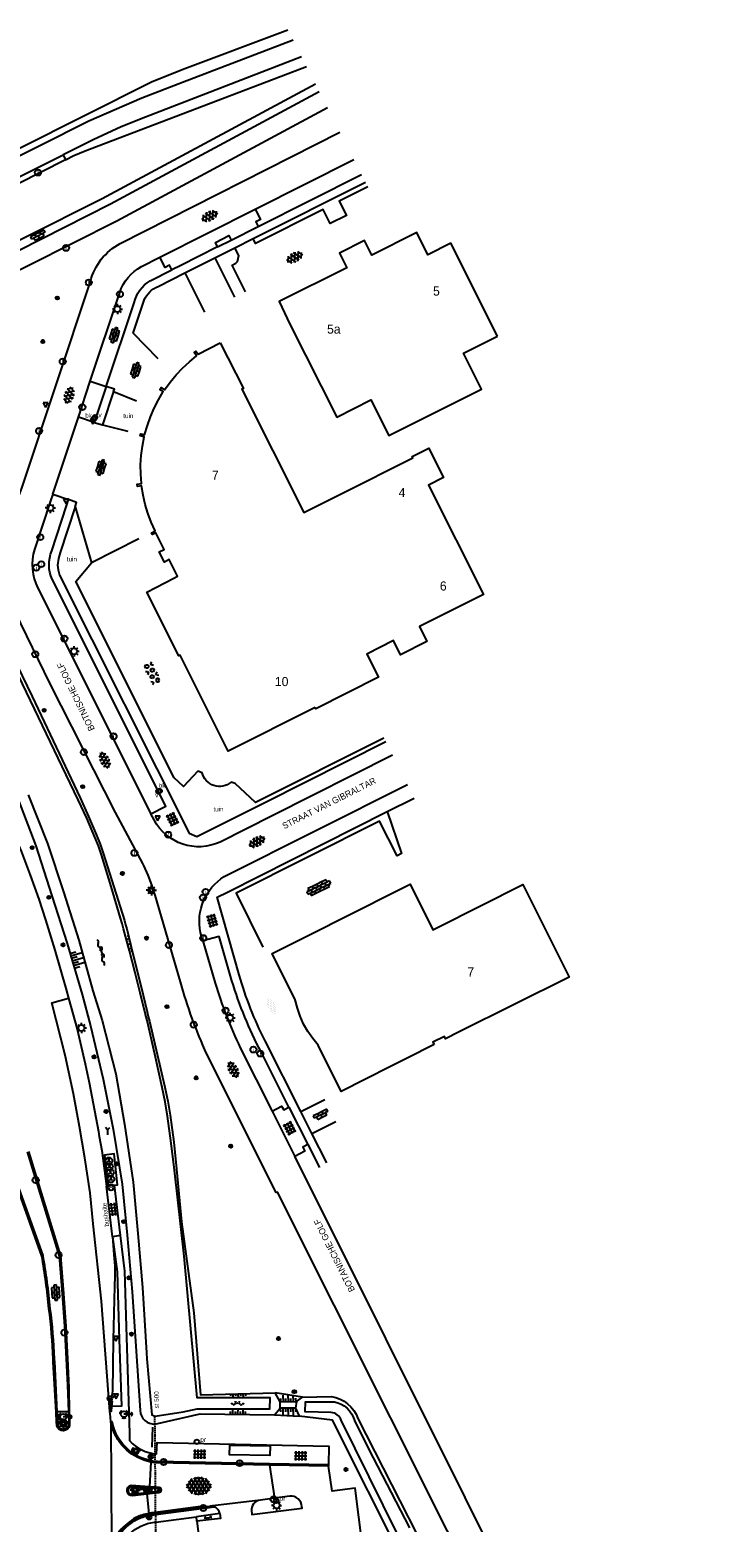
# Model space of a CAD drawing. Header units: metres. Extents: x 121538 to 126242, y 445257 to 454505.
# Tile 83 of 83: x 121724 to 121862, y 454186 to 454480. Entities that reach past the tile are written whole.
import ezdxf
from ezdxf.enums import TextEntityAlignment as Align

# ---------------------------------------------------------------- set-up
doc = ezdxf.new("R2010")
doc.units = ezdxf.units.M
doc.linetypes.add('STIPPELFIJN', pattern=[0.375, 0.25, -0.125])
for name, color, linetype in [('B01_T', 8, 'Continuous'), ('B02_T', 8, 'Continuous'), ('SYMBD01', 8, 'Continuous'), ('SYMBD02', 8, 'Continuous'), ('SYMBD03', 8, 'Continuous'), ('SYMBD04', 8, 'Continuous'), ('SYMBD05', 8, 'Continuous'), ('TEK-D05', 8, 'Continuous'), ('TEK-D06', 8, 'Continuous'), ('TEK-D20', 7, 'Continuous'), ('TER-T02', 8, 'RASTER'), ('TER-T09', 8, 'Continuous'), ('TOPOT04', 8, 'Continuous'), ('TOPOT18', 8, 'STIPPELFIJN'), ('TOPOT19', 8, 'Continuous'), ('TOPOT20', 8, 'Continuous'), ('TOPOT21', 8, 'Continuous'), ('TOPOT22', 8, 'Continuous'), ('TOPOT23', 8, 'Continuous'), ('TOPOT24', 8, 'Continuous'), ('TOPOT26', 8, 'Continuous'), ('TOPOT28', 8, 'Continuous'), ('TOPOT29', 8, 'Continuous'), ('TOPOT30', 8, 'Continuous'), ('TOPOT31', 8, 'Continuous'), ('TOPOT35', 8, 'Continuous'), ('TOPOV04', 8, 'Continuous'), ('WAT-T00', 8, 'Continuous'), ('WEG-T01', 8, 'Continuous'), ('WEG-T20', 8, 'Continuous'), ('WEG-T21', 8, 'Continuous'), ('WEG-T23', 12, 'Continuous'), ('Z02', 8, 'Continuous')]:
    doc.layers.add(name, color=color, linetype=linetype)
doc.styles.add('ISO', font='provutr.shx')
doc.linetypes.add('RASTER', pattern='A,0.25,-0.25,[150,BLOK.SHX,S=0.25,R=0,X=0,Y=0],-0.25,0.25', length=1)

# ---------------------------------------------------------------- blocks, each defined once
blk = doc.blocks.new('asfalt-l')
for p, q in [((-0.93, 0.18), (0.7, 1.13)), ((-0.89, -0.52), (0.89, 0.52)), ((-0.89, 0.52), (0.89, -0.52)), ((-0.76, 1.01), (0.3, 1.62)), ((-0.7, 1.13), (0.93, 0.18)), ((-0.3, 1.62), (0.76, 1.01)), ((-0.93, -0.18), (0.7, -1.13)), ((-0.76, -1.01), (0.3, -1.62)), ((-0.7, -1.13), (0.93, -0.18)), ((-0.3, -1.62), (0.76, -1.01))]:
    blk.add_line(p, q)
blk = doc.blocks.new('tegels-l')
for p, q in [((0.92, 0.95), (-0.92, 0.95)), ((0.92, 0.32), (-0.92, 0.32)), ((-0.62, -1.22), (-0.62, 1.22)), ((0, -1.22), (0, 1.22)), ((0.62, -1.22), (0.62, 1.22)), ((0.92, -0.3), (-0.92, -0.3)), ((0.92, -0.93), (-0.92, -0.93))]:
    blk.add_line(p, q)
blk = doc.blocks.new('halfverhard-m')
for p, q in [((-0.625, 0.625), (-0.625, 0.625)), ((-0.625, 0), (-0.625, 0)), ((-0.46875, 0.9375), (-0.46875, 0.9375)), ((-0.46875, 0.3125), (-0.46875, 0.3125)), ((-0.3125, 1.25), (-0.3125, 1.25)), ((-0.3125, 0.625), (-0.3125, 0.625)), ((-0.3125, 0), (-0.3125, 0)), ((-0.15625, 1.5625), (-0.15625, 1.5625)), ((-0.15625, 0.9375), (-0.15625, 0.9375)), ((-0.15625, 0.3125), (-0.15625, 0.3125)), ((0, 1.25), (0, 1.25)), ((0, 0.625), (0, 0.625)), ((0, 0), (0, 0)), ((0.15625, 1.5625), (0.15625, 1.5625)), ((0.15625, 0.9375), (0.15625, 0.9375)), ((0.15625, 0.3125), (0.15625, 0.3125)), ((0.3125, 1.25), (0.3125, 1.25)), ((0.3125, 0.625), (0.3125, 0.625)), ((0.3125, 0), (0.3125, 0)), ((0.46875, 0.9375), (0.46875, 0.9375)), ((0.46875, 0.3125), (0.46875, 0.3125)), ((0.625, 0.625), (0.625, 0.625)), ((0.625, 0), (0.625, 0)), ((-0.625, -0.625), (-0.625, -0.625)), ((-0.46875, -0.3125), (-0.46875, -0.3125)), ((-0.46875, -0.9375), (-0.46875, -0.9375)), ((-0.3125, -0.625), (-0.3125, -0.625)), ((-0.3125, -1.25), (-0.3125, -1.25)), ((-0.15625, -0.3125), (-0.15625, -0.3125)), ((-0.15625, -0.9375), (-0.15625, -0.9375)), ((-0.15625, -1.5625), (-0.15625, -1.5625)), ((0, -0.625), (0, -0.625)), ((0, -1.25), (0, -1.25)), ((0.15625, -0.3125), (0.15625, -0.3125)), ((0.15625, -0.9375), (0.15625, -0.9375)), ((0.15625, -1.5625), (0.15625, -1.5625)), ((0.3125, -0.625), (0.3125, -0.625)), ((0.3125, -1.25), (0.3125, -1.25)), ((0.46875, -0.3125), (0.46875, -0.3125)), ((0.46875, -0.9375), (0.46875, -0.9375)), ((0.625, -0.625), (0.625, -0.625))]:
    blk.add_line(p, q)
blk = doc.blocks.new('asfalt-xl')
at = {"linetype": 'Continuous'}
for p, q in [((1.4, 1.54), (-1.75, -0.3)), ((1.4, 1.54), (-1.75, -0.3)), ((1.41, -1.53), (-1.75, 0.28)), ((1.41, -1.53), (-1.75, 0.28)), ((1.01, 2.03), (-1.74, 0.43)), ((1.01, 2.03), (-1.74, 0.43)), ((1.65, -0.94), (-1.64, 0.94)), ((1.65, -0.94), (-1.64, 0.94)), ((1.64, 0.96), (-1.63, -0.95)), ((1.64, 0.96), (-1.63, -0.95)), ((0.41, 2.41), (-1.51, 1.29)), ((0.41, 2.41), (-1.51, 1.29)), ((1.77, -0.29), (-1.4, 1.52)), ((1.77, -0.29), (-1.4, 1.52)), ((1.76, 0.3), (-1.39, -1.53)), ((1.76, 0.3), (-1.39, -1.53)), ((1.75, 0.44), (-1.02, 2.02)), ((1.75, 0.44), (-1.02, 2.02)), ((1.52, 1.29), (-0.43, 2.4)), ((1.52, 1.29), (-0.43, 2.4)), ((1.02, -2.03), (-1.74, -0.45)), ((1.02, -2.03), (-1.74, -0.45)), ((0.41, -2.41), (-1.49, -1.33)), ((0.41, -2.41), (-1.49, -1.33)), ((1.75, -0.43), (-1, -2.03)), ((1.75, -0.43), (-1, -2.03)), ((1.53, -1.28), (-0.41, -2.41)), ((1.53, -1.28), (-0.41, -2.41))]:
    blk.add_line(p, q, dxfattribs=at)
blk = doc.blocks.new('water-m')
at = {"linetype": 'Continuous'}
for centre, start, end in [((-0.01, 0.75), 129.7446, 230.2554), ((-0.32, 1.12), 309.7446, 50.2554), ((-0.32, 0.37), 309.7446, 50.2554), ((0.32, 0.01), 129.7446, 230.2554), ((0, 0.38), 309.7446, 50.2554), ((-0.01, -0.74), 129.7446, 230.2554), ((-0.32, -0.37), 309.7446, 50.2554), ((-0.32, -1.12), 309.7446, 50.2554), ((0, -0.37), 309.7446, 50.2554)]:
    blk.add_arc(centre, 0.244, start, end, dxfattribs=at)
blk = doc.blocks.new('water-l')
at = {"linetype": 'Continuous'}
for centre, start, end in [((0.16, 1.47), 129.7446, 230.2554), ((-0.47, 2.22), 309.7446, 50.2554), ((-0.47, 0.72), 309.7446, 50.2554), ((0.49, 0), 129.7446, 230.2554), ((-0.14, 0.75), 309.7446, 50.2554), ((0.16, -1.51), 129.7446, 230.2554), ((-0.47, -0.76), 309.7446, 50.2554), ((-0.47, -2.26), 309.7446, 50.2554), ((-0.14, -0.75), 309.7446, 50.2554)]:
    blk.add_arc(centre, 0.488, start, end, dxfattribs=at)
blk = doc.blocks.new('talud')
for p, q in [((0, 0.75), (0.5, 0.75)), ((0, 0.5), (1, 0.5)), ((0, 0.25), (0.5, 0.25)), ((0, 0), (1, 0)), ((0, -0.25), (0.5, -0.25)), ((0, -0.5), (1, -0.5)), ((0, -0.75), (0.5, -0.75))]:
    blk.add_line(p, q)
blk = doc.blocks.new('beton-l')
at = {"linetype": 'Continuous'}
for p, q in [((-0.974279, 0.9375), (-0.649519, 0.75)), ((-0.649519, 0.375), (-0.974278, 0.1875)), ((-0.32476, 2.0625), (-0.649519, 1.875)), ((-0.649519, 1.875), (-0.649519, 1.5)), ((-0.649519, 1.5), (-0.32476, 1.3125)), ((-0.649519, 0.75), (-0.649519, 0.375)), ((0, 1.875), (-0.32476, 2.0625)), ((-0.32476, 1.3125), (0, 1.5)), ((0, 1.5), (0, 1.875)), ((0, 0.75), (0.324759, 0.9375)), ((0, 0.375), (0, 0.75)), ((0.32476, 0.1875), (0, 0.375)), ((0.324759, 0.9375), (0.649519, 0.75)), ((0.649519, 0.375), (0.32476, 0.1875)), ((0.649519, 1.875), (0.974279, 2.0625)), ((0.649519, 1.5), (0.649519, 1.875)), ((0.974279, 1.3125), (0.649519, 1.5)), ((0.649519, 0.75), (0.649519, 0.375)), ((-0.974279, -1.3125), (-0.649519, -1.5)), ((-0.649519, -1.875), (-0.974278, -2.0625)), ((-0.649519, -0.375), (-0.32476, -0.1875)), ((-0.649519, -0.75), (-0.649519, -0.375)), ((-0.32476, -0.9375), (-0.649519, -0.75)), ((-0.649519, -1.5), (-0.649519, -1.875)), ((-0.32476, -0.1875), (0, -0.375)), ((0, -0.75), (-0.32476, -0.9375)), ((0, -0.375), (0, -0.75)), ((0, -1.5), (0.32476, -1.3125)), ((0, -1.875), (0, -1.5)), ((0.32476, -2.0625), (0, -1.875)), ((0.32476, -1.3125), (0.649519, -1.5)), ((0.649519, -1.875), (0.32476, -2.0625)), ((0.649519, -0.375), (0.974279, -0.1875)), ((0.649519, -0.75), (0.649519, -0.375)), ((0.974279, -0.9375), (0.649519, -0.75)), ((0.649519, -1.5), (0.649519, -1.875))]:
    blk.add_line(p, q, dxfattribs=at)
blk = doc.blocks.new('tegels-m')
for p, q in [((0.62, 0.94), (-0.62, 0.94)), ((0.62, 0.31), (-0.62, 0.31)), ((-0.31, -1.23), (-0.31, 1.25)), ((0.31, -1.23), (0.31, 1.25)), ((0.62, -0.31), (-0.62, -0.31)), ((0.62, -0.94), (-0.62, -0.94))]:
    blk.add_line(p, q)
blk = doc.blocks.new('paal')
for radius in [0.45, 0.2]:
    blk.add_circle((0, 0), radius)
blk = doc.blocks.new('lichtmast')
for p, q in [((-0.6, 0), (-1, 0)), ((-0.71, 0.71), (-0.42, 0.42)), ((0, 0.6), (0, 1)), ((0.42, 0.42), (0.71, 0.71)), ((0.6, 0), (1, 0)), ((-0.42, -0.42), (-0.71, -0.71)), ((0, -0.6), (0, -1)), ((0.42, -0.42), (0.71, -0.71))]:
    blk.add_line(p, q)
blk.add_circle((0, 0), 0.6)
blk = doc.blocks.new('BOOM')
for radius in [0.315, 0.225, 0.135]:
    blk.add_circle((0, 0), radius)
blk = doc.blocks.new('brandkraan')
blk.add_circle((0, 0), 0.45)
at = {"style": 'ISO'}
blk.add_attdef('BRANDKRAAN', (0.7, 0), '', height=0.9, dxfattribs=at)
blk = doc.blocks.new('verkeersbord')
for p, q in [((0.5, 0.32), (-0.5, 0.32)), ((-0.5, 0.32), (0, -0.6)), ((0, -0.6), (0.5, 0.32))]:
    blk.add_line(p, q)
blk = doc.blocks.new('verkeerslicht')
h = blk.add_hatch(color=256)
edge = h.paths.add_edge_path()
edge.add_line((-0.5, 0.87), (-0.3, 0.52))
edge.add_arc((0, 0), 0.6, 120, 180)
edge.add_line((-0.6, 0), (-1, 0))
edge.add_arc((0, 0), 1, 120, 180, ccw=False)
h = blk.add_hatch(color=256)
edge = h.paths.add_edge_path()
edge.add_line((1, 0), (0.6, 0))
edge.add_arc((0, 0), 0.6, 0, 60)
edge.add_line((0.3, 0.52), (0.5, 0.87))
edge.add_arc((0, 0), 1, 0, 60, ccw=False)
h = blk.add_hatch(color=256)
edge = h.paths.add_edge_path()
edge.add_line((-0.5, -0.87), (-0.3, -0.52))
edge.add_arc((0, 0), 0.6, 240, 300)
edge.add_line((0.3, -0.52), (0.5, -0.87))
edge.add_arc((0, 0), 1, 240, 300, ccw=False)
blk.add_circle((0, 0), 0.6)
blk = doc.blocks.new('verklikker')
blk.add_circle((0, 0), 0.45)
at = {"style": 'ISO'}
blk.add_attdef('VERKLIKKER', (0.7, 0), '', height=0.9, dxfattribs=at)
blk = doc.blocks.new('wegwijzer')
for q in [(-0.42, 1.42), (0.42, 1.42), (0, 0)]:
    blk.add_line((0, 1), q)
blk = doc.blocks.new('drukknop')
blk.add_hatch(color=256).paths.add_polyline_path([(1.85, 0, 0.414214), (1.33, 0.52), (1.33, -0.52, 0.414214)])
blk.add_line((1.33, 0), (0, 0))
blk = doc.blocks.new('inspectieput')
blk.add_circle((0, 0), 0.6)
at = {"style": 'ISO'}
blk.add_text('i', height=0.8, dxfattribs=at).set_placement((0, 0), align=Align.MIDDLE)
blk = doc.blocks.new('kolk')
blk.add_circle((0, 0), 0.6)
at = {"style": 'ISO'}
blk.add_text('r', height=0.933, dxfattribs=at).set_placement((0.06, -0.33), align=Align.CENTER)
blk = doc.blocks.new('aanduidingsbord')
for p, q in [((-0.81, -0.33), (0, 0)), ((-1.45, -0.5), (-1.01, -0.5))]:
    blk.add_line(p, q)
blk.add_circle((-1.23, -0.5), 0.45)
blk = doc.blocks.new('afvalbak')
blk.add_circle((0, 0), 0.45)
at = {"style": 'ISO'}
blk.add_attdef('AFVALBAK', (0.7, 0), '', height=0.9, dxfattribs=at)
blk = doc.blocks.new('fietsklem')
for p, q in [((-0.11, 0.25), (-0.09, 0.18)), ((-0.09, 0.18), (-0.06, 0.1)), ((-0.06, 0.1), (-0.05, 0.03)), ((-0.05, 0.03), (-0.04, -0.04)), ((0.05, 0.03), (0.07, 0.1)), ((0.05, -0.04), (0.05, 0.03)), ((0.07, 0.1), (0.09, 0.18)), ((0.09, 0.18), (0.11, 0.25)), ((-0.27, -0.19), (-0.35, -0.12)), ((-0.21, -0.22), (-0.27, -0.19)), ((-0.14, -0.21), (-0.21, -0.22)), ((-0.09, -0.17), (-0.14, -0.21)), ((-0.05, -0.11), (-0.09, -0.17)), ((-0.04, -0.04), (-0.05, -0.11)), ((0.06, -0.11), (0.05, -0.04)), ((0.09, -0.17), (0.06, -0.11)), ((0.15, -0.21), (0.09, -0.17)), ((0.21, -0.22), (0.15, -0.21)), ((0.27, -0.19), (0.21, -0.22)), ((0.35, -0.12), (0.27, -0.19))]:
    blk.add_line(p, q)
blk.add_circle((0, 0), 0.675)
blk.add_arc((0, 0.28), 0.115, 347.4532, 192.5468)
blk = doc.blocks.new('bushalte')
blk.add_circle((0, 0), 0.6)
at = {"style": 'ISO'}
blk.add_text('H', height=0.8, dxfattribs=at).set_placement((0, 0), align=Align.MIDDLE)
blk = doc.blocks.new('klinkers-m')
for p, q in [((0, 1.5), (-0.5, 1.5)), ((-0.5, 1.5), (-0.5, 0.5)), ((-0.5, 0.5), (-0.5, -0.5)), ((0, 0.5), (-0.5, 0.5)), ((0, 1.5), (0, 1)), ((0.5, 1), (0, 1)), ((0, 1), (0, 0.5)), ((0, 0.5), (0, 0)), ((0.5, 0), (0, 0)), ((0, 0), (0, -0.5)), ((0.5, 0), (0.5, 1)), ((0.5, -1), (0.5, 0)), ((-0.5, -0.5), (-0.5, -1.5)), ((0, -0.5), (-0.5, -0.5)), ((-0.5, -1.5), (0, -1.5)), ((0, -0.5), (0, -1)), ((0, -1), (0.5, -1)), ((0, -1), (0, -1.5))]:
    blk.add_line(p, q)
blk = doc.blocks.new('klinkers-l')
at = {"linetype": 'Continuous'}
for p, q in [((-0.25, 1), (-0.75, 1)), ((-0.75, 1), (-0.75, 0)), ((-0.25, 0), (-0.75, 0)), ((-0.75, 0), (-0.75, -1)), ((0.25, 1.5), (-0.25, 1.5)), ((-0.25, 1.5), (-0.25, 0.5)), ((0.25, 0.5), (-0.25, 0.5)), ((-0.25, 0.5), (-0.25, -0.5)), ((0.25, 0.5), (0.25, 1.5)), ((0.75, 1), (0.25, 1)), ((0.25, -0.5), (0.25, 0.5)), ((0.75, 0), (0.75, 1)), ((-0.75, -1), (-0.25, -1)), ((-0.25, -0.5), (-0.25, 0)), ((0.25, -0.5), (-0.25, -0.5)), ((-0.25, -0.5), (-0.25, -1.5)), ((-0.25, -1.5), (0.25, -1.5)), ((0.75, 0), (0.25, 0)), ((0.25, 0), (0.25, -0.5)), ((0.25, -1.5), (0.25, -0.5)), ((0.25, -1), (0.75, -1)), ((0.75, -1), (0.75, 0))]:
    blk.add_line(p, q, dxfattribs=at)
blk = doc.blocks.new('klinkers-xl')
at = {"linetype": 'Continuous'}
for p, q in [((-0.25, 2), (-0.75, 2)), ((-0.75, 2), (-0.75, 1)), ((-0.75, 1), (-0.75, 0)), ((-0.75, 1), (-0.25, 1)), ((-0.75, 0), (-0.25, 0)), ((-0.75, 0), (-0.75, -1)), ((0.25, 2.5), (-0.25, 2.5)), ((-0.25, 2.5), (-0.25, 1.5)), ((-0.25, 1.5), (0.25, 1.5)), ((-0.25, 1.5), (-0.25, 0.5)), ((-0.25, 0.5), (0.25, 0.5)), ((-0.25, 0.5), (-0.25, -0.5)), ((0.25, 1.5), (0.25, 2.5)), ((0.75, 2), (0.25, 2)), ((0.25, 2), (0.25, 1.5)), ((0.25, 0.5), (0.25, 1.5)), ((0.25, 1), (0.75, 1)), ((0.25, 0.5), (0.25, 0)), ((0.25, 0), (0.75, 0)), ((0.25, 0), (0.25, -0.5)), ((0.75, 1), (0.75, 2)), ((0.75, 0), (0.75, 1)), ((0.75, -1), (0.75, 0)), ((-0.75, -1), (-0.75, -2)), ((-0.75, -1), (-0.25, -1)), ((-0.75, -2), (-0.25, -2)), ((-0.25, -0.5), (0.25, -0.5)), ((-0.25, -0.5), (-0.25, -1.5)), ((-0.25, -1.5), (0.25, -1.5)), ((-0.25, -1.5), (-0.25, -2.5)), ((-0.25, -2.5), (0.25, -2.5)), ((0.25, -1.5), (0.25, -0.5)), ((0.25, -1), (0.75, -1)), ((0.25, -2.5), (0.25, -1.5)), ((0.25, -2), (0.75, -2)), ((0.75, -2), (0.75, -1))]:
    blk.add_line(p, q, dxfattribs=at)
blk = doc.blocks.new('klinkers-s')
for p, q in [((-0.31, 0.5), (0, 0.5)), ((0, -0.75), (0, 0.75)), ((0, 0), (0.31, 0)), ((0, -0.5), (-0.31, -0.5))]:
    blk.add_line(p, q)
blk = doc.blocks.new('tegels-s')
for p, q in [((0.3125, 0.3125), (-0.3125, 0.3125)), ((0, -0.625), (0, 0.625)), ((0.3125, -0.3125), (-0.3125, -0.3125))]:
    blk.add_line(p, q)

msp = doc.modelspace()

# ---------------------------------------------------------------- linework, layer by layer
at = {"layer": 'B01_T'}
msp.add_lwpolyline([(121816.72, 454419.76), (121807.53, 454438.11), (121803, 454435.83), (121800.79, 454440.23), (121791.93, 454435.79), (121790.49, 454438.64), (121785.56, 454436.16), (121786.99, 454433.3), (121773.65, 454426.61), (121775.73, 454422.13), (121785, 454403.81), (121791.71, 454407.18), (121795.25, 454400.14), (121813.57, 454409.34), (121810.02, 454416.41)], close=True, dxfattribs=at)
for points in [[(121757.04, 454416.69), (121757.2, 454416.82), (121757.65, 454416.23), (121762, 454418.44)], [(121762, 454418.44), (121766.55, 454409.45), (121766.25, 454409.29), (121778.48, 454384.94), (121785.87, 454388.65)], [(121780.72, 454346.47), (121763.57, 454337.88), (121754.09, 454356.79), (121753.82, 454356.67), (121747.51, 454369.25), (121752.84, 454372.03), (121753.55, 454372.39), (121751.92, 454375.67), (121750.95, 454375.18), (121749.94, 454377.2), (121750.92, 454377.69), (121749.3, 454380.95), (121748.58, 454380.61), (121748.4, 454380.99), (121749.12, 454381.36), (121748.35, 454383.08), (121747.71, 454384.81), (121747.18, 454386.57), (121746.77, 454388.37), (121746.46, 454390.22), (121745.66, 454390.12), (121745.6, 454390.56), (121746.42, 454390.67), (121746.28, 454392.53), (121746.27, 454394.37), (121746.37, 454396.22), (121746.61, 454398.05), (121746.97, 454399.89), (121746.18, 454400.09), (121746.32, 454400.49), (121747.06, 454400.33), (121747.59, 454402.13), (121748.21, 454403.87), (121748.94, 454405.56), (121749.77, 454407.21), (121750.73, 454408.85), (121750.07, 454409.28), (121750.31, 454409.62), (121750.99, 454409.2), (121752.11, 454410.7), (121753.29, 454412.13), (121754.56, 454413.47), (121755.91, 454414.72), (121757.33, 454415.92), (121756.86, 454416.54), (121757.04, 454416.69)], [(121785.87, 454388.65), (121800.03, 454395.76), (121799.89, 454396.04), (121803.16, 454397.68), (121803.65, 454396.71)], [(121803.65, 454396.71), (121806.08, 454391.85), (121803.14, 454390.38), (121813.99, 454368.8), (121801.33, 454362.45), (121802.8, 454359.5), (121797.61, 454356.9), (121796.21, 454359.68), (121790.93, 454357.02), (121793.23, 454352.45), (121780.85, 454346.22), (121780.72, 454346.47)], [(121785.24, 454304.46), (121799.48, 454311.61), (121800.11, 454310.36)], [(121800.11, 454310.36), (121801.25, 454308.08)], [(121804.91, 454303.07), (121821.72, 454311.53), (121830.89, 454293.25), (121809.2, 454282.45)], [(121801.25, 454308.08), (121804, 454302.62), (121804.91, 454303.07)], [(121795.64, 454275.62), (121785.9, 454270.71), (121781.31, 454279.81), (121780.27, 454281.15), (121779.3, 454282.54), (121778.4, 454283.96), (121777.8, 454285.53), (121777.27, 454287.13), (121776.81, 454288.77), (121772.22, 454297.92), (121781.98, 454302.82)], [(121781.98, 454302.82), (121785.24, 454304.46)], [(121809.2, 454282.45), (121806.49, 454281.1), (121806.27, 454281.54), (121803.99, 454280.39), (121804.21, 454279.94)], [(121804.21, 454279.94), (121798.91, 454277.27)], [(121798.91, 454277.27), (121795.64, 454275.62)]]:
    msp.add_lwpolyline(points, dxfattribs=at)
at = {"layer": 'B02_T'}
msp.add_lwpolyline([(121771.84, 454200.71), (121771.8, 454198.81), (121763.83, 454198.97), (121763.87, 454200.89), (121771.84, 454200.71)], dxfattribs=at)
at = {"layer": 'TER-T02'}
msp.add_line((121748.52, 454200.47), (121748.65, 454204.39), dxfattribs=at)
at = {"layer": 'TER-T09'}
for points in [[(121716.95, 454364.86), (121724.82, 454348.64), (121734.35, 454328.66), (121736, 454324.97), (121737.58, 454321.25), (121738.27, 454319.49), (121738.88, 454317.71), (121740.98, 454311.07), (121743.07, 454304.42), (121743.31, 454303.6), (121743.53, 454302.78), (121744.34, 454299.53), (121745.15, 454296.28), (121746.35, 454291.35), (121747.55, 454286.41), (121747.78, 454285.47), (121748, 454284.54), (121749.52, 454278.04), (121751.05, 454271.54), (121751.63, 454268.79), (121752.09, 454266.03), (121752.79, 454260.7), (121753.37, 454255.36), (121754.35, 454244.97), (121756.75, 454226.98), (121758.11, 454210.83), (121772.85, 454211.21)], [(121773.82, 454209.39), (121772.85, 454211.21)], [(121778.26, 454210.33), (121772.85, 454211.21)], [(121773.82, 454209.39), (121777.05, 454209.46)], [(121773.85, 454208.16), (121773.82, 454209.39)], [(121777.05, 454209.46), (121776.86, 454208.2)], [(121777.05, 454209.46), (121778.26, 454210.33)], [(121772.73, 454206.88), (121773.85, 454208.16)], [(121772.73, 454206.88), (121777.56, 454206.58)], [(121776.86, 454208.2), (121773.85, 454208.16)], [(121776.86, 454208.2), (121777.56, 454206.58)]]:
    msp.add_lwpolyline(points, dxfattribs=at)
for points in [[(121722.08, 454328.33), (121725.58, 454319.19), (121728.74, 454309.28), (121731.74, 454299.88), (121734.7, 454289.84), (121736.38, 454283.64), (121738.84, 454273.12), (121740.85, 454263.23), (121742.59, 454252.38), (121743.58, 454242.31), (121744.61, 454231.15), (121746.18, 454207.69, 0.420834), (121749.1, 454205.04), (121758.01, 454207.08), (121772.73, 454206.88)], [(121778.26, 454210.33), (121783.91, 454210.48, -0.276048), (121789.19, 454206.14), (121809.12, 454167.03), (121814.62, 454157.4), (121815.25, 454156.15), (121815.8, 454154.86), (121816.09, 454154.03), (121816.3, 454153.17), (121816.66, 454151.21), (121816.93, 454149.23), (121817.01, 454148.31), (121817, 454147.38, -0.083177), (121816.08, 454143.99, -0.102579), (121814.84, 454142.63), (121814.22, 454142.19), (121813.55, 454141.83), (121801.82, 454135.32), (121799.63, 454134.91)], [(121797.82, 454138.21), (121798.95, 454139.43), (121811.88, 454146.02, 0.247375), (121811.3, 454152.61), (121798.2, 454177.9), (121784.16, 454205.79), (121777.56, 454206.58)]]:
    msp.add_lwpolyline(points, format="xyb", dxfattribs=at)
at = {"layer": 'TOPOT04'}
msp.add_lwpolyline([(121740.39, 454205.42), (121740.5, 454181.43)], dxfattribs=at)
at = {"layer": 'TOPOT18', "flags": 128}
msp.add_lwpolyline([(121749.31, 454177.37), (121749.31, 454177.7), (121749.3, 454179.46), (121749.25, 454185.68), (121749.24, 454187.18), (121749.23, 454187.58), (121749.2, 454191.43), (121749.2, 454191.69), (121749.2, 454192.33), (121749.2, 454192.58), (121749.16, 454197.4), (121749.16, 454197.65), (121749.15, 454199.16), (121749.1, 454205.04), (121749.09, 454206.47)], dxfattribs=at)
at = {"layer": 'TOPOT19'}
for p, q in [((121748.25, 454197.54), (121748.05, 454192.66)), ((121748.26, 454197.79), (121748.25, 454197.54)), ((121748.29, 454198.6), (121748.26, 454197.79)), ((121747.46, 454191.71), (121747.48, 454191.5)), ((121747.48, 454191.5), (121747.5, 454191.25)), ((121747.5, 454191.25), (121747.86, 454187.39)), ((121748.04, 454192.41), (121748.02, 454191.98)), ((121748.05, 454192.66), (121748.04, 454192.41)), ((121747.86, 454187.39), (121747.87, 454187.24)), ((121747.87, 454187.24), (121747.89, 454186.99)), ((121747.89, 454186.99), (121747.93, 454186.62))]:
    msp.add_line(p, q, dxfattribs=at)
msp.add_lwpolyline([(121673.56, 454451.62), (121675.46, 454447.63), (121678.71, 454446.36), (121682.54, 454438.93), (121684.88, 454438.07), (121700.42, 454445.87), (121722.11, 454456.75), (121748.38, 454469.96), (121754.5, 454472.4), (121775.31, 454480.25)], dxfattribs=at)
at = {"layer": 'TOPOV04'}
msp.add_lwpolyline([(121740.18, 454207.54), (121738.56, 454229.28), (121736.9, 454244.57), (121736.27, 454250.67), (121735.26, 454257.58), (121734.21, 454263.78), (121732.98, 454270.25), (121731.37, 454277.86), (121728.75, 454288.17), (121732.05, 454289.08)], dxfattribs=at)
at = {"layer": 'WAT-T00'}
msp.add_lwpolyline([(121724.04, 454329.21), (121727.86, 454319.64), (121731.01, 454310.09), (121734.04, 454300.54), (121736.83, 454290.54), (121738.7, 454284.7), (121741.37, 454274.17), (121743.11, 454264.2), (121744.8, 454252.76), (121745.73, 454242.68), (121746.63, 454231.96), (121747.4, 454219.08), (121747.51, 454217.9), (121748.47, 454206.84), (121749.14, 454206.57), (121754.64, 454207.47), (121757.45, 454208.07), (121771.78, 454208.07), (121771.86, 454210.2), (121757.46, 454210.21), (121754.84, 454238.16), (121752.93, 454255.15), (121752.32, 454260.48), (121751.6, 454265.81), (121751.13, 454268.65), (121750.55, 454271.47), (121749.05, 454278.08), (121747.54, 454284.69), (121747.37, 454285.43), (121747.19, 454286.17), (121746.2, 454290.14), (121745.19, 454294.11), (121744.06, 454298.45), (121742.91, 454302.78), (121742.62, 454303.84), (121742.31, 454304.89), (121740.42, 454311.15), (121738.52, 454317.4), (121737.93, 454319.16), (121737.25, 454320.89), (121735.64, 454324.61), (121733.95, 454328.28), (121717.39, 454362.51)], dxfattribs=at)
msp.add_lwpolyline([(121796.94, 454183.45), (121785.85, 454205.83, 0.318739), (121783.9, 454207.3), (121778.74, 454207.44), (121778.85, 454209.42), (121784.52, 454209.43, -0.286788), (121788.51, 454205.77), (121791.25, 454200.16), (121799.36, 454184.57)], format="xyb", dxfattribs=at)
at = {"layer": 'WEG-T01'}
for points in [[(121776.36, 454478.2), (121754.56, 454469.86), (121746.53, 454466.76), (121736.04, 454462.23), (121716.49, 454452.43), (121701.04, 454444.63), (121688.04, 454438.06), (121685.95, 454437.19, -0.126113), (121683.82, 454437.03), (121683.07, 454437.34, -0.132049), (121680.46, 454439.79), (121679.3, 454442.32, 0.151807), (121675.57, 454446.53), (121673.68, 454448.31), (121672.38, 454450.14, -0.395566), (121673.1, 454455.58), (121677.05, 454457.57)], [(121780.78, 454469.53), (121738.68, 454446.87), (121707.69, 454431.37), (121680.4, 454417.72, 0.563597), (121680.25, 454417.08), (121680.57, 454416.28, 0.416656), (121681.26, 454416.04), (121708.47, 454429.81), (121740.29, 454445.9), (121781.53, 454468.06)], [(121822, 454153.26), (121820.84, 454155.42), (121821.06, 454155.55), (121817.99, 454161.75), (121773.28, 454250.83), (121773.06, 454250.76), (121759.35, 454278.06, -0.038927), (121754.14, 454292.31), (121749.13, 454309.44), (121748.8, 454310.37), (121748.51, 454311.48), (121747.75, 454313.41), (121746.92, 454315.3), (121746.71, 454315.7), (121741.29, 454325.73), (121728.4, 454351.13), (121719.21, 454370.11), (121717.99, 454373.57), (121718.01, 454375.9), (121718.65, 454378.74), (121722.78, 454389.75), (121736.35, 454430.59, -0.209478), (121742.22, 454438.08), (121785.63, 454460.02)], [(121736.33, 454410.87), (121742.15, 454428.38, -0.194632), (121746.43, 454433.51), (121750.08, 454435.35)], [(121739.44, 454409.85), (121744.97, 454426.38, -0.208581), (121748.17, 454430.69), (121752.44, 454432.86)], [(121749.71, 454415.28), (121744.78, 454420.37), (121746.95, 454426.9, -0.200471), (121749.7, 454429.58), (121755, 454432.25)], [(121688.02, 454393.28), (121692.28, 454384.41), (121695.37, 454377.98), (121702.98, 454362.77), (121705.05, 454358.65), (121707.04, 454354.5), (121711.37, 454345.09), (121715.64, 454335.66, -0.009836), (121722.65, 454318.09), (121724.43, 454313.39), (121726.13, 454308.66), (121727.49, 454304.56), (121729.31, 454298.58), (121731.57, 454290.79), (121732.05, 454289.08)], [(121728.92, 454388.59), (121728.49, 454387.3), (121725.28, 454377.69, 0.187489), (121725.98, 454370.02), (121748.31, 454325.5)], [(121748.31, 454325.5), (121751.27, 454327), (121728.78, 454371.8, -0.200772), (121728.71, 454377.41), (121731.64, 454386.32), (121732.04, 454387.52)], [(121794.31, 454340.43), (121768.95, 454327.74), (121764.94, 454331.47), (121764.12, 454331.74, -0.260593), (121760.75, 454331.07, -0.260593), (121758.42, 454333.59), (121757.57, 454333.88), (121754.71, 454330.89), (121752.87, 454332.6), (121733.46, 454371.37), (121736.54, 454375.06)], [(121796.02, 454337.06), (121772.27, 454325.11), (121761.98, 454319.93, -0.39802), (121748.91, 454324.31), (121748.31, 454325.5)], [(121758.58, 454300.39), (121758.09, 454302.07, -0.315798), (121762.79, 454313.1), (121798.95, 454331.29)], [(121777.88, 454266.74), (121770.84, 454280.66, -0.043814), (121765.71, 454293.69), (121761.35, 454309.02), (121763.45, 454310.06), (121794.96, 454325.92)], [(121775.56, 454267.59), (121770.04, 454278.53, -0.046799), (121764.3, 454292.5), (121761.77, 454301.28), (121758.58, 454300.39)], [(121758.58, 454300.39), (121761, 454292.08, 0.039085), (121765.95, 454279.3), (121772.24, 454266.8)], [(121729.56, 454207.41), (121729.02, 454217.35), (121729.01, 454217.63), (121729, 454217.9, 0.020683), (121728.16, 454227.8, 0.018966), (121726.75, 454238.2), (121721.69, 454252.39)], [(121740.72, 454241.99), (121741.02, 454237.64, -0.050761), (121741.08, 454232.18), (121740.86, 454221.69), (121740.71, 454211.53), (121740.41, 454209.57)], [(121742.24, 454242.23), (121743.1, 454235.22), (121743.45, 454222.09), (121744.07, 454203.24), (121744.04, 454202.22), (121744.08, 454201.78, 0.196634), (121749.43, 454199.14), (121749.53, 454201.37), (121783.42, 454200.67), (121783.37, 454196.98)], [(121732.21, 454205.48), (121732.22, 454204.77, -0.803159), (121729.71, 454204.67), (121729.67, 454205.45)], [(121771.73, 454196.95), (121749.56, 454197.37), (121749.36, 454197.38), (121749.16, 454197.4), (121748.7, 454197.46), (121748.25, 454197.54, -0.279176), (121740.65, 454204.45), (121740.39, 454205.42)], [(121769.91, 454190.04, 0.420586), (121768.15, 454187.81), (121768.21, 454187.41), (121768.24, 454187.16), (121778.15, 454188.42), (121778.11, 454188.75, 0.424272), (121775.74, 454190.81), (121772.67, 454190.41)], [(121740.61, 454181.3), (121740.74, 454181.66), (121741.06, 454182.3), (121741.46, 454182.89), (121742.22, 454183.79, -0.081927), (121745.4, 454186.44, -0.062641), (121747.87, 454187.24), (121748.16, 454187.29), (121748.45, 454187.33), (121749.24, 454187.43), (121758.6, 454188.67), (121759.95, 454188.84)], [(121761.89, 454187.37, 0.248055), (121760.8, 454188.7)], [(121748.02, 454132.52), (121749.13, 454133.62), (121745.81, 454137.22, -0.189702), (121741.66, 454150.42), (121741.64, 454158.82), (121741.69, 454172.45), (121741.72, 454176.43), (121741.83, 454177.92), (121741.87, 454178.39, -0.368029), (121748.99, 454185.64), (121749.25, 454185.68), (121757.28, 454186.75)]]:
    msp.add_lwpolyline(points, format="xyb", dxfattribs=at)
for points in [[(121778.04, 454474.9), (121747.25, 454463.03), (121742.43, 454461.09), (121736.9, 454458.55), (121730.94, 454455.57)], [(121731.45, 454454.59), (121733.06, 454455.41), (121735.3, 454456.38), (121779.02, 454472.98)], [(121783.17, 454464.84), (121741.59, 454442.51), (121715.65, 454429.42), (121712.92, 454428), (121710.16, 454426.44), (121696.43, 454418.66), (121692.52, 454416.08)], [(121688.81, 454434.49), (121702.65, 454441.42), (121730.94, 454455.57)], [(121731.45, 454454.59), (121703.22, 454440.28), (121693.2, 454435.2), (121689.37, 454433.32)], [(121730.94, 454455.57), (121731.45, 454454.59)], [(121768.89, 454444.82), (121788.38, 454454.63)], [(121768.49, 454439.03), (121790.65, 454450.17)], [(121769.47, 454441.42), (121789.89, 454451.67)], [(121791.13, 454449.24), (121785.49, 454446.41), (121786.9, 454443.59), (121783.72, 454442.02), (121782.31, 454444.8), (121768.93, 454438.1), (121768.49, 454439.03)], [(121750.08, 454435.35), (121768.89, 454444.82)], [(121768.89, 454444.82), (121769.91, 454442.82), (121769.04, 454442.38), (121769.47, 454441.42)], [(121764.13, 454438.74), (121769.47, 454441.42)], [(121761.47, 454437.44), (121761.06, 454438.25), (121763.67, 454439.67), (121764.13, 454438.74)], [(121761.47, 454437.44), (121764.13, 454438.74)], [(121764.87, 454437.21), (121768.49, 454439.03)], [(121752.44, 454432.86), (121751.96, 454433.79), (121751.1, 454433.35), (121750.08, 454435.35)], [(121761.47, 454437.44), (121754.22, 454433.76), (121752.44, 454432.86)], [(121760.89, 454435.21), (121764.87, 454437.21)], [(121766.96, 454428.54), (121764.32, 454433.79), (121765.08, 454434.18), (121765.38, 454434.51), (121765.63, 454435.72), (121764.87, 454437.21)], [(121755, 454432.25), (121760.89, 454435.21)], [(121760.89, 454435.21), (121764.83, 454427.48)], [(121755, 454432.25), (121758.91, 454424.53)], [(121733.97, 454403.78), (121736.33, 454410.87)], [(121736.33, 454410.87), (121739.44, 454409.85)], [(121739.44, 454409.85), (121737.09, 454402.75)], [(121740.93, 454408.86), (121738.73, 454402.26)], [(121740.93, 454408.86), (121741.08, 454409.3), (121739.44, 454409.85)], [(121740.93, 454408.86), (121745.44, 454407)], [(121728.92, 454388.59), (121733.97, 454403.78)], [(121737.09, 454402.75), (121733.97, 454403.78)], [(121737.09, 454402.75), (121738.73, 454402.26)], [(121738.73, 454402.26), (121743.75, 454401.02)], [(121728.92, 454388.59), (121732.04, 454387.52)], [(121733.33, 454386.07), (121730.36, 454377.05), (121730.04, 454375.88), (121729.88, 454374.58), (121729.97, 454373.64), (121730.25, 454372.62), (121755.82, 454321.69), (121757.39, 454321.04), (121770.79, 454327.72), (121794.66, 454339.74)], [(121733.33, 454386.07), (121733.63, 454386.97), (121732.04, 454387.52)], [(121733.33, 454386.07), (121736.54, 454375.06)], [(121745.9, 454379.75), (121736.54, 454375.06)], [(121794.96, 454325.92), (121800.31, 454328.61)], [(121794.96, 454325.92), (121797.77, 454317.66), (121796.92, 454317.22), (121793.44, 454324.06), (121765.12, 454309.85), (121770.42, 454299.16)], [(121732.05, 454289.08), (121733.75, 454282.97), (121735.32, 454276.15), (121736.1, 454272.43), (121737.94, 454262.8), (121738.11, 454261.79), (121738.58, 454259.02), (121739.55, 454252)], [(121772.24, 454266.8), (121774.11, 454267.79), (121774.52, 454267.07), (121775.56, 454267.59)], [(121775.56, 454267.59), (121779.29, 454260.21)], [(121777.88, 454266.74), (121782.67, 454269.09)], [(121772.24, 454266.8), (121776.72, 454257.88)], [(121780.09, 454262.37), (121777.88, 454266.74)], [(121780.09, 454262.37), (121784.82, 454264.74)], [(121783.02, 454256.58), (121780.09, 454262.37)], [(121724.12, 454258.82), (121730.41, 454238.21), (121731.04, 454230.78), (121731.47, 454224.35), (121731.82, 454217.92), (121732.08, 454212.16), (121732.17, 454207.45)], [(121779.29, 454260.21), (121778.31, 454259.68), (121778.68, 454258.87), (121776.72, 454257.88)], [(121779.29, 454260.21), (121781.56, 454255.71)], [(121741.05, 454252.17), (121741.7, 454252.26), (121741.05, 454258.37), (121739.1, 454258.1), (121739.84, 454252.03)], [(121861.9, 454087.85), (121826.04, 454159.13), (121779.02, 454253.32), (121776.72, 454257.88)], [(121739.55, 454252), (121739.84, 454252.03)], [(121740.72, 454241.99), (121739.55, 454252)], [(121739.84, 454252.03), (121741.05, 454252.17)], [(121741.05, 454252.17), (121742.24, 454242.23)], [(121740.72, 454241.99), (121741.6, 454235.09), (121742.05, 454221.75), (121742.5, 454208.56), (121740.5, 454208.49)], [(121742.24, 454242.23), (121740.72, 454241.99)], [(121740.41, 454209.57), (121740.28, 454208.53), (121740.18, 454207.54)], [(121740.5, 454208.49), (121740.45, 454207.54), (121740.18, 454207.54)], [(121729.67, 454205.45), (121729.56, 454207.41)], [(121732.17, 454207.45), (121732.21, 454205.48)], [(121740.39, 454205.42), (121740.3, 454206.48), (121740.18, 454207.54)], [(121757.39, 454185.88), (121761.4, 454154.54), (121765.9, 454155.11), (121766.46, 454150.64), (121789.08, 454153.5), (121788.52, 454157.99), (121792.94, 454158.56), (121788.6, 454192.35), (121784.12, 454191.79), (121783.36, 454196.73)], [(121771.73, 454196.95), (121772.67, 454190.41)], [(121783.36, 454196.73), (121771.73, 454196.95)], [(121783.37, 454196.98), (121783.36, 454196.73)], [(121769.91, 454190.04), (121759.95, 454188.84)], [(121760.8, 454188.7), (121760.38, 454188.82), (121759.95, 454188.84)], [(121772.67, 454190.41), (121769.91, 454190.04)], [(121761.89, 454187.37), (121757.28, 454186.75)], [(121757.39, 454185.88), (121757.28, 454186.75)], [(121761.89, 454187.37), (121762.03, 454186.4), (121757.39, 454185.88)]]:
    msp.add_lwpolyline(points, dxfattribs=at)
msp.add_lwpolyline([(121744.39, 454192.91, 0.99543), (121744.65, 454190.95), (121747.5, 454191.25), (121749.2, 454191.43), (121749.89, 454191.51, 0.883186), (121749.92, 454192.53), (121749.2, 454192.58), (121748.05, 454192.66)], format="xyb", close=True, dxfattribs=at)
at = {"layer": 'WEG-T20'}
msp.add_lwpolyline([(121758.58, 454188.81), (121749.23, 454187.58), (121748.43, 454187.48), (121748.14, 454187.44), (121747.86, 454187.39, 0.063148), (121745.33, 454186.58, 0.082093), (121742.1, 454183.89), (121741.35, 454182.98), (121740.93, 454182.37), (121740.5, 454181.43)], format="xyb", dxfattribs=at)
at = {"layer": 'WEG-T21'}
for points in [[(121723.88, 454258.77), (121730.17, 454238.2), (121730.8, 454230.74), (121731.21, 454224.32), (121731.54, 454217.9), (121731.81, 454212.68), (121732.01, 454207.45)], [(121740.41, 454209.57), (121740.62, 454209.53), (121740.5, 454208.49)], [(121729.92, 454205.45), (121729.81, 454207.42)], [(121732.01, 454207.45), (121732.03, 454206.84), (121732.05, 454206.24), (121732.06, 454205.86), (121732.05, 454205.48)], [(121732.05, 454205.48), (121732.02, 454205.13), (121731.99, 454204.79), (121731.91, 454204.53), (121731.73, 454204.31), (121731.41, 454204.11), (121731.05, 454203.99), (121730.72, 454204), (121730.41, 454204.12), (121730.14, 454204.37), (121729.96, 454204.69), (121729.92, 454205.45)]]:
    msp.add_lwpolyline(points, dxfattribs=at)
for points in [[(121729.81, 454207.42), (121729.29, 454217.39), (121729.28, 454217.64), (121729.27, 454217.9, 0.020954), (121728.42, 454227.86, 0.019248), (121727, 454238.28), (121721.94, 454252.46)], [(121783.37, 454196.98), (121771.73, 454197.2), (121749.57, 454197.62), (121749.36, 454197.63), (121749.16, 454197.65), (121748.7, 454197.71), (121748.26, 454197.79, -0.277942), (121740.9, 454204.51), (121740.64, 454205.46), (121740.39, 454205.42)], [(121740.33, 454178.07, -0.073352), (121740.74, 454180.88), (121740.85, 454181.22), (121740.97, 454181.56), (121741.28, 454182.17), (121741.66, 454182.73), (121742.41, 454183.63, -0.081642), (121745.52, 454186.22, -0.061761), (121747.89, 454186.99), (121748.18, 454187.04), (121748.48, 454187.08), (121749.24, 454187.18), (121760.8, 454188.7)]]:
    msp.add_lwpolyline(points, format="xyb", dxfattribs=at)
msp.add_lwpolyline([(121744.4, 454192.66, 0.979492), (121744.62, 454191.2), (121747.48, 454191.5), (121749.2, 454191.69), (121749.87, 454191.76, 0.883186), (121749.88, 454192.28), (121749.2, 454192.33), (121748.04, 454192.41)], format="xyb", close=True, dxfattribs=at)
at = {"layer": 'WEG-T23'}
for points in [[(121729.81, 454207.42), (121729.56, 454207.41)], [(121732.01, 454207.45), (121729.81, 454207.42)], [(121732.17, 454207.45), (121732.01, 454207.45)], [(121729.67, 454205.45), (121729.92, 454205.45)], [(121729.92, 454205.45), (121732.05, 454205.48)], [(121732.05, 454205.48), (121732.21, 454205.48)]]:
    msp.add_lwpolyline(points, dxfattribs=at)

# ---------------------------------------------------------------- block references
at = {"layer": 'SYMBD01'}
for name, p, rotation in [('asfalt-l', (121759.84, 454443.47), 296.26167131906), ('asfalt-l', (121776.72, 454435.33), 116.6679792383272), ('asfalt-l', (121732.13, 454408.09), 161.2047322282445), ('beton-l', (121748.55, 454353.21), 207.4968300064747), ('asfalt-l', (121739.17, 454336.05), 205.7624529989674), ('asfalt-l', (121769.22, 454319.99), 297.2289456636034), ('asfalt-l', (121764.54, 454274.95), 207.7962500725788), ('asfalt-xl', (121757.81, 454192.79), 270.4129009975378)]:
    msp.add_blockref(name, p, dxfattribs=dict(at, rotation=rotation))
at = {"layer": 'SYMBD02'}
for name, p, rotation in [('klinkers-m', (121726.08, 454439.6), 297.2191211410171), ('klinkers-l', (121741.09, 454420), 163.0572507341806), ('klinkers-l', (121745.3, 454413.05), 163.0572507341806), ('klinkers-l', (121738.44, 454393.85), 163.0572507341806), ('klinkers-xl', (121781.44, 454310.94), 115.9528632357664), ('halfverhard-m', (121772.14, 454287.51), 205.842443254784), ('klinkers-m', (121781.9, 454266.07), 296.6350643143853), ('klinkers-l', (121729.48, 454230.98), 4.205697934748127), ('klinkers-s', (121731.02, 454204.59), 268.9699449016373), ('klinkers-s', (121746.39, 454192.13), 88.96994490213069), ('klinkers-s', (121759.58, 454186.57), 277.2341552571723)]:
    msp.add_blockref(name, p, dxfattribs=dict(at, rotation=rotation))
at = {"layer": 'SYMBD03'}
for name, p, rotation in [('tegels-l', (121752.55, 454324.44), 205.6433323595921), ('tegels-l', (121760.39, 454304.43), 196.2749152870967), ('tegels-l', (121775.69, 454263.44), 207.973639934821), ('tegels-m', (121740.85, 454247.43), 186.8407121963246), ('tegels-s', (121730.22, 454206.42), 1.74458423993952), ('tegels-l', (121757.94, 454199.1), 268.9020344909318), ('tegels-l', (121777.88, 454198.76), 268.9020344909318)]:
    msp.add_blockref(name, p, dxfattribs=dict(at, rotation=rotation))
at = {"layer": 'SYMBD04', "linetype": 'Continuous', "xscale": 0.5554580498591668, "yscale": 2, "zscale": 0.5554580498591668, "rotation": 194.0376167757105}
msp.add_blockref('talud', (121744.26, 454299.86), dxfattribs=at)
at = {"layer": 'SYMBD04', "yscale": 2}
for p, xscale, zscale, rotation in [((121732.74, 454296.49), 2.340486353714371, 2.340486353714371, 16.43219779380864), ((121765.48, 454211.02), 0.8314774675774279, 0.8314774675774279, 271.1561853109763), ((121775.45, 454209.41), 1.377224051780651, 1.377224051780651, 91.29917626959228), ((121765.49, 454206.98), 1.090640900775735, 1.090640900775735, 89.2328307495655), ((121775.35, 454208.18), 1.461601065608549, 1.461601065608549, 270.8187274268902)]:
    msp.add_blockref('talud', p, dxfattribs=dict(at, xscale=xscale, zscale=zscale, rotation=rotation))
at = {"layer": 'SYMBD05'}
for name, p, rotation in [('water-l', (121738.51, 454298.16), 15.83375418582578), ('water-m', (121765.38, 454209.11), 89.84499305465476)]:
    msp.add_blockref(name, p, dxfattribs=dict(at, rotation=rotation))
at = {"layer": 'TOPOT20'}
msp.add_blockref('aanduidingsbord', (121741.41, 454210.6), dxfattribs=at)
at = {"layer": 'TOPOT21'}
for p in [(121741.68, 454425.13), (121728.43, 454385.87), (121733.13, 454357.57), (121748.38, 454310.39), (121763.94, 454285.23), (121734.58, 454283.22), (121730.99, 454205.16), (121745.17, 454192.01), (121773.11, 454188.97)]:
    msp.add_blockref('lichtmast', p, dxfattribs=at)
at = {"layer": 'TOPOT22'}
for name, p in [('fietsklem', (121739.99, 454257.01)), ('fietsklem', (121740.12, 454255.85)), ('fietsklem', (121740.29, 454254.65)), ('fietsklem', (121740.39, 454253.39)), ('paal', (121748.29, 454198.6)), ('paal', (121747.46, 454191.71)), ('paal', (121748.02, 454191.98)), ('paal', (121747.93, 454186.62))]:
    msp.add_blockref(name, p, dxfattribs=at)
at = {"layer": 'TOPOT23'}
for p in [(121725.99, 454452.07), (121731.54, 454437.21), (121736.03, 454430.37), (121742.18, 454428.07), (121730.88, 454414.78), (121734.76, 454405.76), (121726.22, 454401.08), (121726.44, 454380.1), (121731.21, 454360.07), (121725.45, 454356.99), (121740.93, 454340.79), (121735.05, 454337.67), (121751.71, 454321.37), (121745.03, 454317.77), (121751.85, 454299.58), (121758.64, 454300.97), (121763.03, 454286.64), (121756.75, 454283.87), (121725.53, 454253.2), (121730.05, 454238.39), (121731.22, 454223.08), (121750.81, 454197.55), (121765.85, 454197.31), (121758.62, 454188.46), (121772.53, 454190.17)]:
    msp.add_blockref('kolk', p, dxfattribs=at)
at = {"layer": 'TOPOT24'}
ref = msp.add_blockref('brandkraan', (121737.05, 454403.46), dxfattribs=at)
ref.add_attrib('BRANDKRAAN', 'bk', (121735.33, 454403.66), dxfattribs={"height": 0.9, "style": 'ISO'})
ref = msp.add_blockref('brandkraan', (121750.01, 454330), dxfattribs=at)
ref.add_attrib('BRANDKRAAN', 'bk', (121749.86, 454330.65), dxfattribs={"height": 0.9, "style": 'ISO'})
at = {"layer": 'TOPOT26'}
for p in [(121729.8, 454427.31), (121726.96, 454418.71), (121727.21, 454345.92), (121734.84, 454330.86), (121724.84, 454318.8), (121742.67, 454313.73), (121728.14, 454309.01), (121730.94, 454299.63), (121747.43, 454300.96), (121751.45, 454287.42), (121737.08, 454277.51), (121757.24, 454273.37), (121739.43, 454266.75), (121764.06, 454259.9), (121741.49, 454256.4), (121742.93, 454244.99), (121743.96, 454233.88), (121744.47, 454222.79), (121773.49, 454221.91), (121776.57, 454211.42), (121776.68, 454211.42), (121786.82, 454196.07)]:
    msp.add_blockref('BOOM', p, dxfattribs=at)
at = {"layer": 'TOPOT28'}
for p in [(121725.66, 454374.08), (121726.64, 454374.77), (121758.58, 454308.96), (121759.08, 454310.08), (121768.54, 454278.96), (121769.89, 454278.16)]:
    msp.add_blockref('inspectieput', p, dxfattribs=at)
at = {"layer": 'TOPOT29'}
for name, p in [('verkeerslicht', (121730.98, 454206.46)), ('drukknop', (121730.98, 454206.46)), ('verkeerslicht', (121742.96, 454206.99)), ('drukknop', (121742.96, 454206.99)), ('verkeerslicht', (121745.32, 454199.68)), ('verkeerslicht', (121745.17, 454192.01))]:
    msp.add_blockref(name, p, dxfattribs=at)
at = {"layer": 'TOPOT30'}
for name, p in [('verkeersbord', (121727.51, 454406.32)), ('verkeersbord', (121736.8, 454403)), ('verkeersbord', (121731.55, 454387.28)), ('verkeersbord', (121749.61, 454324.72)), ('verkeersbord', (121748.38, 454310.39)), ('wegwijzer', (121739.75, 454262.14)), ('bushalte', (121740.41, 454251.75)), ('verkeersbord', (121741.4, 454222.03)), ('verkeersbord', (121741.41, 454210.6)), ('verkeersbord', (121730.99, 454205.16)), ('verkeersbord', (121745.32, 454199.68)), ('verkeersbord', (121745.17, 454192.01)), ('verkeersbord', (121749.42, 454192.02))]:
    msp.add_blockref(name, p, dxfattribs=at)
at = {"layer": 'TOPOT31'}
ref = msp.add_blockref('verklikker', (121737.25, 454403.77), dxfattribs=at)
ref.add_attrib('VERKLIKKER', 'v', (121737.95, 454403.77), dxfattribs={"height": 0.9, "style": 'ISO'})
ref = msp.add_blockref('verklikker', (121749.8, 454329.91), dxfattribs=at)
ref.add_attrib('VERKLIKKER', 'v', (121749.15, 454328.74), dxfattribs={"height": 0.9, "style": 'ISO'})
at = {"layer": 'TOPOT35'}
ref = msp.add_blockref('afvalbak', (121757.36, 454201.52), dxfattribs=at)
ref.add_attrib('AFVALBAK', 'pr', (121758.06, 454201.52), dxfattribs={"height": 0.9, "style": 'ISO'})
ref = msp.add_blockref('afvalbak', (121773.05, 454189.88), dxfattribs=at)
ref.add_attrib('AFVALBAK', 'pr', (121773.75, 454189.88), dxfattribs={"height": 0.9, "style": 'ISO'})

# ---------------------------------------------------------------- texts
at = {"layer": 'TEK-D05', "style": 'ISO'}
for p in [(121742.84, 454403.6), (121731.69, 454375.31), (121760.64, 454325.97)]:
    msp.add_text('tuin', height=0.9, dxfattribs=at).set_placement(p)
at = {"layer": 'TEK-D06', "style": 'ISO'}
for s, rotation, p in [('BOTNISCHE GOLF', 115.9189, (121737.25, 454342.22)), ('STRAAT VAN GIBRALTAR', 26.6434, (121774.62, 454322.44))]:
    msp.add_text(s, height=1.25, rotation=rotation, dxfattribs=at).set_placement(p)
msp.add_text('BOTANISCHE GOLF', height=1.25, rotation=116.6558, dxfattribs=at).set_placement((121784.52, 454238.3), align=Align.MIDDLE)
at = {"layer": 'TEK-D20', "style": 'ISO'}
for s, rotation, p in [('bushalte', 96.2803, (121740.05, 454244.08)), ('st 500', 90.6855, (121749.86, 454208.12))]:
    msp.add_text(s, height=0.9, rotation=rotation, dxfattribs=at).set_placement(p)
at = {"layer": 'Z02', "style": 'ISO'}
for s, p in [('5', (121804.01, 454427.79)), ('5a', (121783.08, 454420.28)), ('7', (121760.34, 454391.43)), ('4', (121797.21, 454388)), ('6', (121805.36, 454369.57)), ('10', (121772.78, 454350.7)), ('7', (121810.79, 454293.38))]:
    msp.add_text(s, height=1.8, dxfattribs=at).set_placement(p)

doc.saveas('drawing.dxf')
